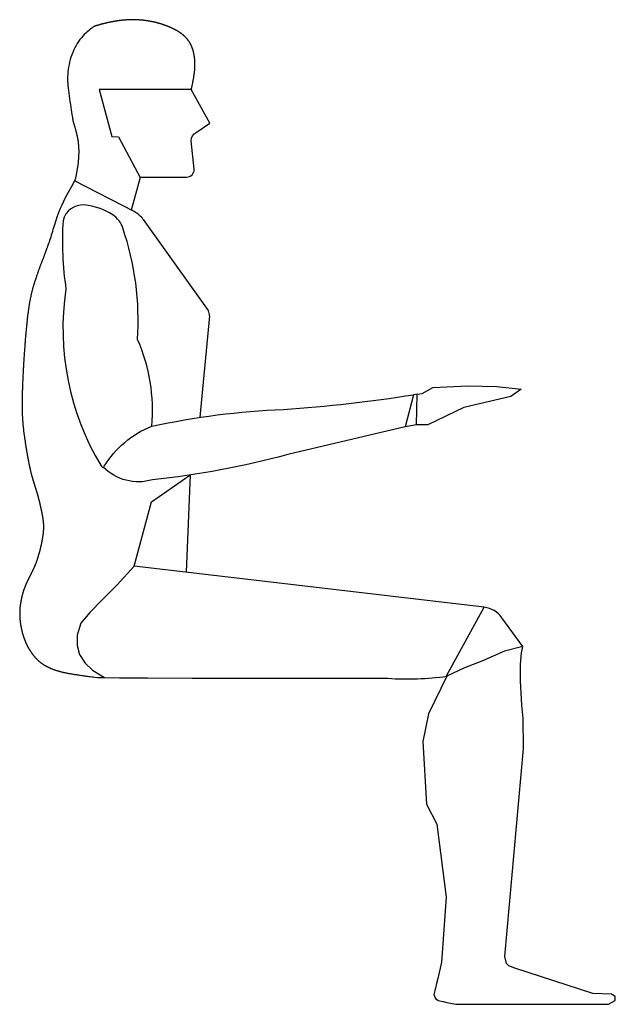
# Model space of a CAD drawing. Extents: x -0.26 to 0.49, y -0.41 to 0.83.
import ezdxf

# ---------------------------------------------------------------- set-up
doc = ezdxf.new("R2010")
doc.units = 0
doc.header["$MEASUREMENT"] = 0
doc.layers.add('HUMANOS', color=1, linetype='CONTINUOUS')

msp = doc.modelspace()

# ---------------------------------------------------------------- linework, layer by layer
at = {"layer": 'HUMANOS'}
for p, q in [((-0.1142, 0.5854), (-0.1889, 0.6238)), ((-0.1028, 0.5755), (-0.0215, 0.4612)), ((-0.0197, 0.4546), (-0.0317, 0.3273)), ((0.241, 0.3563), (0.2364, 0.3556)), ((0.24, 0.318), (0.226, 0.3154)), ((-0.0926, 0.2213), (-0.0445, 0.2549)), ((-0.0438, 0.255), (-0.049, 0.133)), ((-0.1141, 0.1407), (-0.0926, 0.2213)), ((0.3735, 0.0396), (0.3472, 0.0759))]:
    msp.add_line(p, q, dxfattribs=at)
for points in [[(-0.0426, 0.7388), (-0.042, 0.7412), (-0.0415, 0.7434), (-0.0411, 0.7452), (-0.0408, 0.7469), (-0.0405, 0.7483), (-0.0402, 0.7495), (-0.04, 0.7506), (-0.0398, 0.7516), (-0.0397, 0.7525), (-0.0395, 0.7534), (-0.0394, 0.7542), (-0.0393, 0.755), (-0.0392, 0.7557), (-0.039, 0.7565), (-0.0389, 0.7572), (-0.0389, 0.7578), (-0.0388, 0.7585), (-0.0387, 0.7592), (-0.0386, 0.7599), (-0.0385, 0.7605), (-0.0385, 0.7611), (-0.0384, 0.7618), (-0.0383, 0.7624), (-0.0383, 0.763), (-0.0382, 0.7636), (-0.0382, 0.7642), (-0.0382, 0.7648), (-0.0381, 0.7654), (-0.0381, 0.766), (-0.0381, 0.7666), (-0.038, 0.7671), (-0.038, 0.7677), (-0.038, 0.7682), (-0.038, 0.7688), (-0.038, 0.7693), (-0.038, 0.7699), (-0.038, 0.7704), (-0.038, 0.7709), (-0.038, 0.7714), (-0.038, 0.7719), (-0.038, 0.7724), (-0.038, 0.7729), (-0.0381, 0.7734), (-0.0381, 0.7739), (-0.0381, 0.7744), (-0.0381, 0.7748), (-0.0382, 0.7753), (-0.0382, 0.7758), (-0.0383, 0.7762), (-0.0383, 0.7767), (-0.0383, 0.7771), (-0.0384, 0.7776), (-0.0384, 0.778), (-0.0385, 0.7785), (-0.0385, 0.7789), (-0.0386, 0.7793), (-0.0386, 0.7798), (-0.0387, 0.7802), (-0.0388, 0.7806), (-0.0388, 0.781), (-0.0389, 0.7814), (-0.039, 0.7818), (-0.039, 0.7822), (-0.0391, 0.7826), (-0.0392, 0.783), (-0.0393, 0.7834), (-0.0393, 0.7838), (-0.0394, 0.7842), (-0.0395, 0.7846), (-0.0396, 0.785), (-0.0397, 0.7853), (-0.0398, 0.7857), (-0.0399, 0.7861), (-0.04, 0.7865), (-0.0401, 0.7868), (-0.0402, 0.7872), (-0.0403, 0.7875), (-0.0404, 0.7879), (-0.0405, 0.7882), (-0.0406, 0.7886), (-0.0407, 0.7889), (-0.0408, 0.7893), (-0.0409, 0.7896), (-0.041, 0.79), (-0.0411, 0.7903), (-0.0413, 0.7906), (-0.0414, 0.7909), (-0.0415, 0.7913), (-0.0416, 0.7916), (-0.0418, 0.7919), (-0.0419, 0.7922), (-0.042, 0.7925), (-0.0421, 0.7929), (-0.0423, 0.7932), (-0.0424, 0.7935), (-0.0426, 0.7938), (-0.0427, 0.7941), (-0.0428, 0.7944), (-0.043, 0.7947), (-0.0431, 0.795), (-0.0433, 0.7953), (-0.0434, 0.7955), (-0.0436, 0.7958), (-0.0437, 0.7961), (-0.0439, 0.7964), (-0.0441, 0.7967), (-0.0442, 0.7969), (-0.0444, 0.7972), (-0.0445, 0.7975), (-0.0447, 0.7978), (-0.0449, 0.798), (-0.045, 0.7983), (-0.0452, 0.7986), (-0.0454, 0.7988), (-0.0456, 0.7991), (-0.0457, 0.7993), (-0.0459, 0.7996), (-0.0461, 0.7999), (-0.0463, 0.8001), (-0.0465, 0.8004), (-0.0467, 0.8006), (-0.0468, 0.8009), (-0.047, 0.8011), (-0.0472, 0.8013), (-0.0474, 0.8016), (-0.0476, 0.8018), (-0.0478, 0.8021), (-0.048, 0.8023), (-0.0482, 0.8025), (-0.0484, 0.8028), (-0.0486, 0.803), (-0.0488, 0.8032), (-0.049, 0.8034), (-0.0493, 0.8037), (-0.0495, 0.8039), (-0.0497, 0.8041), (-0.0499, 0.8043), (-0.0501, 0.8046), (-0.0503, 0.8048), (-0.0506, 0.805), (-0.0508, 0.8052), (-0.051, 0.8054), (-0.0513, 0.8056), (-0.0515, 0.8058), (-0.0517, 0.8061), (-0.052, 0.8063), (-0.0522, 0.8065), (-0.0524, 0.8067), (-0.0527, 0.8069), (-0.0529, 0.8071), (-0.0532, 0.8073), (-0.0534, 0.8075), (-0.0537, 0.8077), (-0.0539, 0.8079), (-0.0542, 0.8081), (-0.0544, 0.8083), (-0.0547, 0.8085), (-0.0549, 0.8087), (-0.0552, 0.8089), (-0.0555, 0.809), (-0.0557, 0.8092), (-0.056, 0.8094), (-0.0563, 0.8096), (-0.0565, 0.8098), (-0.0568, 0.81), (-0.0571, 0.8102), (-0.0574, 0.8104), (-0.0576, 0.8105), (-0.0579, 0.8107), (-0.0582, 0.8109), (-0.0585, 0.8111), (-0.0588, 0.8113), (-0.0591, 0.8114), (-0.0594, 0.8116), (-0.0597, 0.8118), (-0.06, 0.812), (-0.0603, 0.8121), (-0.0606, 0.8123), (-0.0609, 0.8125), (-0.0612, 0.8127), (-0.0615, 0.8128), (-0.0618, 0.813), (-0.0621, 0.8132), (-0.0624, 0.8134), (-0.0627, 0.8135), (-0.0631, 0.8137), (-0.0634, 0.8139), (-0.0637, 0.814), (-0.064, 0.8142), (-0.0644, 0.8144), (-0.0647, 0.8145), (-0.065, 0.8147), (-0.0654, 0.8149), (-0.0657, 0.815), (-0.066, 0.8152), (-0.0664, 0.8153), (-0.0667, 0.8155), (-0.0671, 0.8157), (-0.0674, 0.8158), (-0.0677, 0.816), (-0.0681, 0.8161), (-0.0684, 0.8163), (-0.0688, 0.8165), (-0.0692, 0.8166), (-0.0695, 0.8168), (-0.0699, 0.8169), (-0.0702, 0.8171), (-0.0706, 0.8172), (-0.071, 0.8174), (-0.0713, 0.8175), (-0.0717, 0.8177), (-0.072, 0.8178), (-0.0724, 0.818), (-0.0728, 0.8181), (-0.0732, 0.8183), (-0.0735, 0.8184), (-0.0739, 0.8185), (-0.0743, 0.8187), (-0.0747, 0.8188), (-0.075, 0.819), (-0.0754, 0.8191), (-0.0758, 0.8192), (-0.0762, 0.8194), (-0.0766, 0.8195), (-0.0769, 0.8196), (-0.0773, 0.8198), (-0.0777, 0.8199), (-0.0781, 0.82), (-0.0785, 0.8202), (-0.0789, 0.8203), (-0.0793, 0.8204), (-0.0797, 0.8205), (-0.0801, 0.8207), (-0.0804, 0.8208), (-0.0808, 0.8209), (-0.0812, 0.821), (-0.0816, 0.8212), (-0.082, 0.8213), (-0.0824, 0.8214), (-0.0828, 0.8215), (-0.0832, 0.8216), (-0.0836, 0.8217), (-0.084, 0.8218), (-0.0844, 0.8219), (-0.0848, 0.8221), (-0.0852, 0.8222), (-0.0856, 0.8223), (-0.086, 0.8224), (-0.0864, 0.8225), (-0.0868, 0.8226), (-0.0872, 0.8227), (-0.0876, 0.8228), (-0.088, 0.8229), (-0.0885, 0.823), (-0.0889, 0.8231), (-0.0893, 0.8231), (-0.0897, 0.8232), (-0.0901, 0.8233), (-0.0905, 0.8234), (-0.0909, 0.8235), (-0.0913, 0.8236), (-0.0917, 0.8237), (-0.0921, 0.8237), (-0.0925, 0.8238), (-0.0929, 0.8239), (-0.0933, 0.824), (-0.0937, 0.8241), (-0.0941, 0.8241), (-0.0946, 0.8242), (-0.095, 0.8243), (-0.0954, 0.8244), (-0.0958, 0.8244), (-0.0962, 0.8245), (-0.0966, 0.8246), (-0.097, 0.8246), (-0.0974, 0.8247), (-0.0978, 0.8247), (-0.0982, 0.8248), (-0.0986, 0.8249), (-0.099, 0.8249), (-0.0994, 0.825), (-0.0998, 0.825), (-0.1002, 0.8251), (-0.1006, 0.8251), (-0.101, 0.8252), (-0.1014, 0.8252), (-0.1018, 0.8253), (-0.1022, 0.8253), (-0.1026, 0.8254), (-0.103, 0.8254), (-0.1034, 0.8255), (-0.1038, 0.8255), (-0.1042, 0.8256), (-0.1046, 0.8256), (-0.105, 0.8256), (-0.1054, 0.8257), (-0.1058, 0.8257), (-0.1062, 0.8257), (-0.1065, 0.8258), (-0.1069, 0.8258), (-0.1073, 0.8258), (-0.1077, 0.8259), (-0.1081, 0.8259), (-0.1085, 0.8259), (-0.1089, 0.8259), (-0.1092, 0.826), (-0.1096, 0.826), (-0.11, 0.826), (-0.1104, 0.826), (-0.1107, 0.826), (-0.1111, 0.8261), (-0.1115, 0.8261), (-0.1119, 0.8261), (-0.1122, 0.8261), (-0.1126, 0.8261), (-0.113, 0.8261), (-0.1133, 0.8261), (-0.1137, 0.8262), (-0.1141, 0.8262), (-0.1144, 0.8262), (-0.1148, 0.8262), (-0.1151, 0.8262), (-0.1155, 0.8262), (-0.1159, 0.8262), (-0.1162, 0.8262), (-0.1166, 0.8262), (-0.1169, 0.8262), (-0.1173, 0.8262), (-0.1176, 0.8262), (-0.118, 0.8262), (-0.1183, 0.8262), (-0.1187, 0.8262), (-0.119, 0.8262), (-0.1194, 0.8261), (-0.1197, 0.8261), (-0.1201, 0.8261), (-0.1204, 0.8261), (-0.1208, 0.8261), (-0.1211, 0.8261), (-0.1215, 0.8261), (-0.1218, 0.826), (-0.1222, 0.826), (-0.1225, 0.826), (-0.1229, 0.826), (-0.1232, 0.826), (-0.1235, 0.8259), (-0.1239, 0.8259), (-0.1242, 0.8259), (-0.1246, 0.8259), (-0.1249, 0.8258), (-0.1253, 0.8258), (-0.1256, 0.8258), (-0.126, 0.8258), (-0.1263, 0.8257), (-0.1267, 0.8257), (-0.127, 0.8257), (-0.1273, 0.8256), (-0.1277, 0.8256), (-0.128, 0.8256), (-0.1284, 0.8255), (-0.1287, 0.8255), (-0.1291, 0.8255), (-0.1294, 0.8254), (-0.1298, 0.8254), (-0.1301, 0.8253), (-0.1305, 0.8253), (-0.1308, 0.8252), (-0.1312, 0.8252), (-0.1315, 0.8252), (-0.1319, 0.8251), (-0.1323, 0.8251), (-0.1326, 0.825), (-0.133, 0.825), (-0.1333, 0.8249), (-0.1337, 0.8249), (-0.134, 0.8248), (-0.1344, 0.8248), (-0.1348, 0.8247), (-0.1351, 0.8247), (-0.1355, 0.8246), (-0.1359, 0.8246), (-0.1362, 0.8245), (-0.1366, 0.8244), (-0.1369, 0.8244), (-0.1373, 0.8243), (-0.1377, 0.8243), (-0.1381, 0.8242), (-0.1384, 0.8241), (-0.1388, 0.8241), (-0.1392, 0.824), (-0.1395, 0.824), (-0.1399, 0.8239), (-0.1403, 0.8238), (-0.1407, 0.8238), (-0.141, 0.8237), (-0.1414, 0.8236), (-0.1418, 0.8236), (-0.1422, 0.8235), (-0.1425, 0.8234), (-0.1429, 0.8233), (-0.1433, 0.8233), (-0.1437, 0.8232), (-0.1441, 0.8231), (-0.1444, 0.823), (-0.1448, 0.823), (-0.1452, 0.8229), (-0.1456, 0.8228), (-0.1459, 0.8227), (-0.1463, 0.8227), (-0.1467, 0.8226), (-0.1471, 0.8225), (-0.1475, 0.8224), (-0.1478, 0.8223), (-0.1482, 0.8222), (-0.1486, 0.8222), (-0.149, 0.8221), (-0.1494, 0.822), (-0.1497, 0.8219), (-0.1501, 0.8218), (-0.1505, 0.8217), (-0.1509, 0.8216), (-0.1513, 0.8215), (-0.1516, 0.8215), (-0.152, 0.8214), (-0.1524, 0.8213), (-0.1528, 0.8212), (-0.1531, 0.8211), (-0.1535, 0.821), (-0.1539, 0.8209), (-0.1543, 0.8208), (-0.1546, 0.8207), (-0.155, 0.8206), (-0.1554, 0.8205), (-0.1558, 0.8204), (-0.1561, 0.8203), (-0.1565, 0.8202), (-0.1569, 0.8201), (-0.1572, 0.82), (-0.1576, 0.8199), (-0.158, 0.8198), (-0.1583, 0.8197), (-0.1587, 0.8195), (-0.1591, 0.8194), (-0.1594, 0.8193), (-0.1598, 0.8192), (-0.1602, 0.8191), (-0.1605, 0.819), (-0.1609, 0.8189), (-0.1612, 0.8188), (-0.1616, 0.8187), (-0.162, 0.8185), (-0.1623, 0.8184), (-0.1626, 0.8183), (-0.1629, 0.8182), (-0.1632, 0.8181), (-0.1635, 0.818), (-0.1638, 0.8179), (-0.164, 0.8178), (-0.1643, 0.8177), (-0.1647, 0.8175), (-0.1652, 0.8172), (-0.1658, 0.8167), (-0.1666, 0.8162), (-0.1675, 0.8155), (-0.1687, 0.8146), (-0.1701, 0.8135), (-0.1716, 0.8123), (-0.1732, 0.8109), (-0.175, 0.8093), (-0.1768, 0.8075), (-0.1786, 0.8056), (-0.1804, 0.8035), (-0.1822, 0.8013), (-0.1839, 0.7989), (-0.1856, 0.7964), (-0.1872, 0.7938), (-0.1887, 0.791), (-0.1901, 0.7882), (-0.1914, 0.7852), (-0.1926, 0.7822), (-0.1936, 0.7792), (-0.1945, 0.7761), (-0.1953, 0.7729), (-0.196, 0.7698), (-0.1965, 0.7667), (-0.197, 0.7636), (-0.1973, 0.7606), (-0.1976, 0.7576), (-0.1977, 0.7548), (-0.1978, 0.7519), (-0.1977, 0.7491), (-0.1976, 0.7463), (-0.1974, 0.7435), (-0.1971, 0.7405), (-0.1968, 0.7374), (-0.1964, 0.7341), (-0.1959, 0.7306), (-0.1954, 0.727), (-0.1948, 0.7234), (-0.1943, 0.7198), (-0.1937, 0.7163), (-0.1932, 0.713), (-0.1927, 0.71), (-0.1923, 0.7074), (-0.192, 0.7053), (-0.1917, 0.7035), (-0.1915, 0.7022), (-0.1913, 0.7011), (-0.1912, 0.7003), (-0.1911, 0.6996), (-0.191, 0.6992), (-0.1909, 0.6988), (-0.1908, 0.6984), (-0.1908, 0.6981), (-0.1907, 0.6979), (-0.1906, 0.6976), (-0.1906, 0.6973), (-0.1905, 0.6971), (-0.1904, 0.6968), (-0.1903, 0.6965), (-0.1902, 0.6962), (-0.1901, 0.6959), (-0.19, 0.6955), (-0.1899, 0.6951), (-0.1897, 0.6946), (-0.1896, 0.6941), (-0.1894, 0.6935), (-0.1892, 0.6929), (-0.189, 0.6923), (-0.1888, 0.6916), (-0.1886, 0.6909), (-0.1884, 0.6902), (-0.1882, 0.6895), (-0.188, 0.6888), (-0.1879, 0.6881), (-0.1877, 0.6874), (-0.1875, 0.6868), (-0.1874, 0.6863), (-0.1872, 0.6858), (-0.1871, 0.6853), (-0.187, 0.6848), (-0.1868, 0.6844), (-0.1867, 0.684), (-0.1866, 0.6836), (-0.1865, 0.6831), (-0.1864, 0.6827), (-0.1863, 0.6823), (-0.1862, 0.6819), (-0.1861, 0.6815), (-0.186, 0.681), (-0.1859, 0.6806), (-0.1858, 0.6802), (-0.1858, 0.6798), (-0.1857, 0.6793), (-0.1856, 0.6789), (-0.1855, 0.6785), (-0.1854, 0.678), (-0.1853, 0.6776), (-0.1852, 0.6772), (-0.1852, 0.6767), (-0.1851, 0.6763), (-0.185, 0.6758), (-0.1849, 0.6754), (-0.1849, 0.6749), (-0.1848, 0.6745), (-0.1847, 0.674), (-0.1847, 0.6735), (-0.1846, 0.6731), (-0.1845, 0.6726), (-0.1845, 0.6721), (-0.1844, 0.6717), (-0.1844, 0.6712), (-0.1843, 0.6707), (-0.1843, 0.6702), (-0.1842, 0.6697), (-0.1842, 0.6692), (-0.1841, 0.6687), (-0.1841, 0.6682), (-0.184, 0.6677), (-0.184, 0.6672), (-0.184, 0.6667), (-0.1839, 0.6662), (-0.1839, 0.6657), (-0.1839, 0.6651), (-0.1839, 0.6646), (-0.1839, 0.6641), (-0.1838, 0.6635), (-0.1838, 0.663), (-0.1838, 0.6624), (-0.1838, 0.6619), (-0.1838, 0.6613), (-0.1838, 0.6607), (-0.1838, 0.6602), (-0.1838, 0.6596), (-0.1838, 0.659), (-0.1838, 0.6584), (-0.1838, 0.6578), (-0.1839, 0.6572), (-0.1839, 0.6566), (-0.1839, 0.656), (-0.1839, 0.6553), (-0.184, 0.6547), (-0.184, 0.6541), (-0.184, 0.6534), (-0.1841, 0.6528), (-0.1841, 0.6521), (-0.1842, 0.6514), (-0.1842, 0.6508), (-0.1843, 0.6501), (-0.1844, 0.6494), (-0.1844, 0.6487), (-0.1845, 0.648), (-0.1846, 0.6473), (-0.1847, 0.6465), (-0.1847, 0.6458), (-0.1848, 0.6451), (-0.1849, 0.6443), (-0.185, 0.6436), (-0.1851, 0.6428), (-0.1852, 0.6421), (-0.1853, 0.6413), (-0.1854, 0.6405), (-0.1856, 0.6397), (-0.1857, 0.6389), (-0.1858, 0.6381), (-0.186, 0.6373), (-0.1861, 0.6365), (-0.1862, 0.6357), (-0.1864, 0.6348), (-0.1866, 0.634), (-0.1867, 0.6331), (-0.1869, 0.6323), (-0.1871, 0.6314), (-0.1872, 0.6306), (-0.1874, 0.6297), (-0.1876, 0.6289), (-0.1878, 0.628), (-0.188, 0.6271), (-0.1883, 0.6262), (-0.1885, 0.6253), (-0.1887, 0.6244), (-0.1889, 0.6238)], [(-0.1889, 0.6238), (-0.1933, 0.6162), (-0.1971, 0.6095), (-0.2003, 0.6035), (-0.203, 0.5982), (-0.2052, 0.5934), (-0.2071, 0.5892), (-0.2086, 0.5853), (-0.2099, 0.5819), (-0.2111, 0.5786), (-0.2122, 0.5756), (-0.2131, 0.5728), (-0.2139, 0.5701), (-0.2147, 0.5676), (-0.2155, 0.5652), (-0.2162, 0.5628), (-0.2169, 0.5604), (-0.2176, 0.558), (-0.2183, 0.5557), (-0.219, 0.5534), (-0.2197, 0.5512), (-0.2204, 0.5492), (-0.221, 0.5472), (-0.2216, 0.5455), (-0.2221, 0.544), (-0.2226, 0.5427), (-0.2229, 0.5416), (-0.2233, 0.5407), (-0.2236, 0.5399), (-0.2238, 0.5392), (-0.2241, 0.5386), (-0.2243, 0.538), (-0.2245, 0.5374), (-0.2248, 0.5368), (-0.225, 0.5361), (-0.2253, 0.5354), (-0.2256, 0.5347), (-0.2258, 0.5339), (-0.2261, 0.5331), (-0.2264, 0.5323), (-0.2267, 0.5315), (-0.227, 0.5307), (-0.2273, 0.5299), (-0.2276, 0.529), (-0.2279, 0.5282), (-0.2282, 0.5274), (-0.2286, 0.5265), (-0.2289, 0.5257), (-0.2292, 0.5249), (-0.2295, 0.5241), (-0.2298, 0.5233), (-0.2301, 0.5225), (-0.2304, 0.5218), (-0.2307, 0.521), (-0.231, 0.5203), (-0.2313, 0.5195), (-0.2316, 0.5188), (-0.2318, 0.518), (-0.2321, 0.5173), (-0.2324, 0.5166), (-0.2327, 0.5158), (-0.233, 0.5151), (-0.2332, 0.5144), (-0.2335, 0.5137), (-0.2337, 0.5129), (-0.234, 0.5122), (-0.2343, 0.5115), (-0.2345, 0.5108), (-0.2348, 0.5101), (-0.235, 0.5094), (-0.2353, 0.5087), (-0.2355, 0.508), (-0.2357, 0.5073), (-0.236, 0.5066), (-0.2362, 0.5059), (-0.2364, 0.5052), (-0.2367, 0.5046), (-0.2369, 0.5039), (-0.2371, 0.5032), (-0.2373, 0.5026), (-0.2376, 0.5019), (-0.2378, 0.5012), (-0.238, 0.5006), (-0.2382, 0.4999), (-0.2384, 0.4993), (-0.2386, 0.4986), (-0.2389, 0.498), (-0.2391, 0.4974), (-0.2393, 0.4967), (-0.2395, 0.4961), (-0.2397, 0.4954), (-0.2399, 0.4948), (-0.2401, 0.4942), (-0.2403, 0.4935), (-0.2404, 0.4929), (-0.2406, 0.4923), (-0.2408, 0.4916), (-0.241, 0.491), (-0.2412, 0.4903), (-0.2414, 0.4897), (-0.2416, 0.489), (-0.2417, 0.4884), (-0.2419, 0.4877), (-0.2421, 0.487), (-0.2423, 0.4864), (-0.2425, 0.4857), (-0.2426, 0.485), (-0.2428, 0.4843), (-0.243, 0.4836), (-0.2431, 0.4829), (-0.2433, 0.4822), (-0.2435, 0.4815), (-0.2436, 0.4808), (-0.2438, 0.48), (-0.244, 0.4793), (-0.2441, 0.4785), (-0.2443, 0.4778), (-0.2444, 0.477), (-0.2446, 0.4762), (-0.2448, 0.4754), (-0.2449, 0.4746), (-0.2451, 0.4738), (-0.2452, 0.4729), (-0.2454, 0.4721), (-0.2455, 0.4712), (-0.2457, 0.4704), (-0.2458, 0.4695), (-0.246, 0.4686), (-0.2461, 0.4677), (-0.2463, 0.4667), (-0.2464, 0.4658), (-0.2466, 0.4648), (-0.2467, 0.4638), (-0.2469, 0.4628), (-0.247, 0.4618), (-0.2471, 0.4608), (-0.2473, 0.4597), (-0.2474, 0.4587), (-0.2476, 0.4576), (-0.2477, 0.4565), (-0.2479, 0.4553), (-0.248, 0.4542), (-0.2481, 0.453), (-0.2483, 0.4518), (-0.2484, 0.4506), (-0.2485, 0.4494), (-0.2487, 0.4481), (-0.2488, 0.4469), (-0.249, 0.4456), (-0.2491, 0.4443), (-0.2492, 0.4429), (-0.2494, 0.4416), (-0.2495, 0.4402), (-0.2496, 0.4389), (-0.2498, 0.4375), (-0.2499, 0.4361), (-0.25, 0.4346), (-0.2502, 0.4332), (-0.2503, 0.4317), (-0.2504, 0.4303), (-0.2505, 0.4288), (-0.2507, 0.4273), (-0.2508, 0.4258), (-0.2509, 0.4243), (-0.251, 0.4228), (-0.2512, 0.4213), (-0.2513, 0.4197), (-0.2514, 0.4182), (-0.2515, 0.4166), (-0.2516, 0.4151), (-0.2517, 0.4135), (-0.2519, 0.412), (-0.252, 0.4104), (-0.2521, 0.4088), (-0.2522, 0.4072), (-0.2523, 0.4057), (-0.2524, 0.4041), (-0.2525, 0.4025), (-0.2526, 0.4009), (-0.2527, 0.3994), (-0.2528, 0.3978), (-0.2529, 0.3962), (-0.253, 0.3946), (-0.2531, 0.3931), (-0.2532, 0.3915), (-0.2533, 0.3899), (-0.2534, 0.3884), (-0.2534, 0.3868), (-0.2535, 0.3853), (-0.2536, 0.3838), (-0.2537, 0.3822), (-0.2538, 0.3807), (-0.2538, 0.3792), (-0.2539, 0.3777), (-0.254, 0.3762), (-0.2541, 0.3747), (-0.2541, 0.3733), (-0.2542, 0.3718), (-0.2542, 0.3704), (-0.2543, 0.369), (-0.2543, 0.3676), (-0.2544, 0.3662), (-0.2544, 0.3648), (-0.2545, 0.3634), (-0.2545, 0.3621), (-0.2546, 0.3608), (-0.2546, 0.3594), (-0.2547, 0.3582), (-0.2547, 0.3569), (-0.2547, 0.3556), (-0.2547, 0.3544), (-0.2548, 0.3532), (-0.2548, 0.352), (-0.2548, 0.3508), (-0.2548, 0.3497), (-0.2548, 0.3485), (-0.2548, 0.3474), (-0.2549, 0.3463), (-0.2549, 0.3452), (-0.2549, 0.3441), (-0.2549, 0.3431), (-0.2549, 0.342), (-0.2548, 0.341), (-0.2548, 0.34), (-0.2548, 0.339), (-0.2548, 0.3381), (-0.2548, 0.3371), (-0.2548, 0.3362), (-0.2548, 0.3352), (-0.2547, 0.3343), (-0.2547, 0.3334), (-0.2547, 0.3325), (-0.2547, 0.3316), (-0.2546, 0.3308), (-0.2546, 0.3299), (-0.2546, 0.3291), (-0.2545, 0.3282), (-0.2545, 0.3274), (-0.2544, 0.3266), (-0.2544, 0.3258), (-0.2543, 0.325), (-0.2543, 0.3242), (-0.2542, 0.3234), (-0.2542, 0.3227), (-0.2541, 0.3219), (-0.2541, 0.3212), (-0.254, 0.3204), (-0.254, 0.3197), (-0.2539, 0.319), (-0.2538, 0.3182), (-0.2538, 0.3175), (-0.2537, 0.3168), (-0.2536, 0.3161), (-0.2536, 0.3154), (-0.2535, 0.3147), (-0.2534, 0.314), (-0.2533, 0.3133), (-0.2533, 0.3126), (-0.2532, 0.312), (-0.2531, 0.3113), (-0.253, 0.3106), (-0.2529, 0.3099), (-0.2529, 0.3093), (-0.2528, 0.3086), (-0.2527, 0.3079), (-0.2526, 0.3073), (-0.2525, 0.3066), (-0.2524, 0.3059), (-0.2523, 0.3052), (-0.2522, 0.3046), (-0.2521, 0.3039), (-0.252, 0.3032), (-0.2519, 0.3026), (-0.2518, 0.3019), (-0.2518, 0.3012), (-0.2517, 0.3005), (-0.2516, 0.2998), (-0.2515, 0.2992), (-0.2514, 0.2985), (-0.2512, 0.2978), (-0.2511, 0.2971), (-0.251, 0.2964), (-0.2509, 0.2957), (-0.2508, 0.295), (-0.2507, 0.2943), (-0.2506, 0.2937), (-0.2505, 0.293), (-0.2504, 0.2923), (-0.2503, 0.2916), (-0.2502, 0.2909), (-0.2501, 0.2902), (-0.25, 0.2895), (-0.2498, 0.2888), (-0.2497, 0.2881), (-0.2496, 0.2874), (-0.2495, 0.2867), (-0.2494, 0.286), (-0.2493, 0.2854), (-0.2492, 0.2847), (-0.249, 0.284), (-0.2489, 0.2833), (-0.2488, 0.2826), (-0.2487, 0.2819), (-0.2486, 0.2813), (-0.2484, 0.2806), (-0.2483, 0.2799), (-0.2482, 0.2792), (-0.2481, 0.2786), (-0.248, 0.2779), (-0.2478, 0.2772), (-0.2477, 0.2765), (-0.2476, 0.2759), (-0.2475, 0.2752), (-0.2473, 0.2746), (-0.2472, 0.2739), (-0.2471, 0.2733), (-0.247, 0.2726), (-0.2468, 0.272), (-0.2467, 0.2713), (-0.2466, 0.2707), (-0.2465, 0.2701), (-0.2463, 0.2695), (-0.2462, 0.2688), (-0.2461, 0.2682), (-0.246, 0.2676), (-0.2458, 0.267), (-0.2457, 0.2664), (-0.2456, 0.2658), (-0.2454, 0.2652), (-0.2453, 0.2646), (-0.2452, 0.264), (-0.2451, 0.2635), (-0.2449, 0.2629), (-0.2448, 0.2623), (-0.2447, 0.2618), (-0.2446, 0.2612), (-0.2444, 0.2607), (-0.2443, 0.2601), (-0.2442, 0.2596), (-0.244, 0.259), (-0.2439, 0.2585), (-0.2438, 0.258), (-0.2437, 0.2575), (-0.2435, 0.257), (-0.2434, 0.2565), (-0.2433, 0.256), (-0.2431, 0.2555), (-0.243, 0.255), (-0.2429, 0.2545), (-0.2428, 0.254), (-0.2426, 0.2536), (-0.2425, 0.2531), (-0.2424, 0.2526), (-0.2422, 0.2522), (-0.2421, 0.2517), (-0.242, 0.2513), (-0.2419, 0.2508), (-0.2417, 0.2504), (-0.2416, 0.2499), (-0.2415, 0.2495), (-0.2414, 0.2491), (-0.2412, 0.2486), (-0.2411, 0.2482), (-0.241, 0.2478), (-0.2408, 0.2474), (-0.2407, 0.247), (-0.2406, 0.2465), (-0.2405, 0.2461), (-0.2403, 0.2457), (-0.2402, 0.2453), (-0.2401, 0.2449), (-0.24, 0.2445), (-0.2398, 0.2441), (-0.2397, 0.2437), (-0.2396, 0.2433), (-0.2395, 0.2429), (-0.2393, 0.2425), (-0.2392, 0.2421), (-0.2391, 0.2417), (-0.239, 0.2414), (-0.2389, 0.241), (-0.2387, 0.2406), (-0.2386, 0.2402), (-0.2385, 0.2398), (-0.2384, 0.2394), (-0.2382, 0.239), (-0.2381, 0.2386), (-0.238, 0.2383), (-0.2379, 0.2379), (-0.2378, 0.2375), (-0.2376, 0.2371), (-0.2375, 0.2367), (-0.2374, 0.2363), (-0.2373, 0.2359), (-0.2371, 0.2355), (-0.237, 0.2352), (-0.2369, 0.2348), (-0.2368, 0.2344), (-0.2367, 0.234), (-0.2366, 0.2336), (-0.2364, 0.2332), (-0.2363, 0.2328), (-0.2362, 0.2324), (-0.2361, 0.232), (-0.236, 0.2316), (-0.2359, 0.2312), (-0.2357, 0.2308), (-0.2356, 0.2304), (-0.2355, 0.23), (-0.2354, 0.2296), (-0.2353, 0.2292), (-0.2352, 0.2288), (-0.2351, 0.2283), (-0.2349, 0.2279), (-0.2348, 0.2275), (-0.2347, 0.2271), (-0.2346, 0.2267), (-0.2345, 0.2263), (-0.2344, 0.2259), (-0.2343, 0.2254), (-0.2342, 0.225), (-0.2341, 0.2246), (-0.234, 0.2242), (-0.2338, 0.2238), (-0.2337, 0.2234), (-0.2336, 0.2229), (-0.2335, 0.2225), (-0.2334, 0.2221), (-0.2333, 0.2217), (-0.2332, 0.2213), (-0.2331, 0.2208), (-0.233, 0.2204), (-0.2329, 0.22), (-0.2328, 0.2196), (-0.2327, 0.2192), (-0.2326, 0.2188), (-0.2325, 0.2183), (-0.2324, 0.2179), (-0.2323, 0.2175), (-0.2322, 0.2171), (-0.2321, 0.2167), (-0.232, 0.2162), (-0.2319, 0.2158), (-0.2318, 0.2154), (-0.2317, 0.215), (-0.2316, 0.2146), (-0.2316, 0.2142), (-0.2315, 0.2138), (-0.2314, 0.2134), (-0.2313, 0.213), (-0.2312, 0.2125), (-0.2311, 0.2121), (-0.231, 0.2117), (-0.2309, 0.2113), (-0.2309, 0.2109), (-0.2308, 0.2105), (-0.2307, 0.2101), (-0.2306, 0.2097), (-0.2305, 0.2093), (-0.2304, 0.2089), (-0.2304, 0.2085), (-0.2303, 0.2082), (-0.2302, 0.2078), (-0.2301, 0.2074), (-0.2301, 0.207), (-0.23, 0.2066), (-0.2299, 0.2062), (-0.2298, 0.2058), (-0.2298, 0.2055), (-0.2297, 0.2051), (-0.2296, 0.2047), (-0.2296, 0.2043), (-0.2295, 0.204), (-0.2294, 0.2036), (-0.2294, 0.2032), (-0.2293, 0.2029), (-0.2292, 0.2025), (-0.2292, 0.2021), (-0.2291, 0.2017), (-0.2291, 0.2014), (-0.229, 0.201), (-0.229, 0.2006), (-0.2289, 0.2003), (-0.2288, 0.1999), (-0.2288, 0.1996), (-0.2287, 0.1992), (-0.2287, 0.1988), (-0.2287, 0.1985), (-0.2286, 0.1981), (-0.2286, 0.1977), (-0.2285, 0.1974), (-0.2285, 0.197), (-0.2285, 0.1966), (-0.2284, 0.1963), (-0.2284, 0.1959), (-0.2284, 0.1956), (-0.2283, 0.1952), (-0.2283, 0.1948), (-0.2283, 0.1944), (-0.2282, 0.1941), (-0.2282, 0.1937), (-0.2282, 0.1933), (-0.2282, 0.193), (-0.2282, 0.1926), (-0.2282, 0.1922), (-0.2281, 0.1918), (-0.2281, 0.1915), (-0.2281, 0.1911), (-0.2281, 0.1907), (-0.2281, 0.1903), (-0.2281, 0.1899), (-0.2281, 0.1895), (-0.2281, 0.1891), (-0.2281, 0.1887), (-0.2281, 0.1884), (-0.2281, 0.188), (-0.2281, 0.1876), (-0.2282, 0.1872), (-0.2282, 0.1867), (-0.2282, 0.1863), (-0.2282, 0.1859), (-0.2282, 0.1855), (-0.2283, 0.1851), (-0.2283, 0.1847), (-0.2283, 0.1843), (-0.2284, 0.1838), (-0.2284, 0.1834), (-0.2284, 0.183), (-0.2285, 0.1825), (-0.2285, 0.1821), (-0.2286, 0.1816), (-0.2286, 0.1812), (-0.2287, 0.1807), (-0.2287, 0.1803), (-0.2288, 0.1798), (-0.2288, 0.1794), (-0.2289, 0.1789), (-0.229, 0.1785), (-0.229, 0.178), (-0.2291, 0.1775), (-0.2292, 0.177), (-0.2292, 0.1766), (-0.2293, 0.1761), (-0.2294, 0.1756), (-0.2295, 0.1751), (-0.2295, 0.1747), (-0.2296, 0.1742), (-0.2297, 0.1737), (-0.2298, 0.1732), (-0.2299, 0.1727), (-0.23, 0.1722), (-0.2301, 0.1717), (-0.2302, 0.1713), (-0.2303, 0.1708), (-0.2304, 0.1703), (-0.2305, 0.1698), (-0.2306, 0.1693), (-0.2307, 0.1688), (-0.2308, 0.1683), (-0.2309, 0.1678), (-0.231, 0.1673), (-0.2311, 0.1668), (-0.2312, 0.1664), (-0.2313, 0.1659), (-0.2314, 0.1654), (-0.2315, 0.1649), (-0.2316, 0.1644), (-0.2317, 0.1639), (-0.2319, 0.1634), (-0.232, 0.1629), (-0.2321, 0.1625), (-0.2322, 0.162), (-0.2323, 0.1615), (-0.2325, 0.161), (-0.2326, 0.1606), (-0.2327, 0.1601), (-0.2328, 0.1596), (-0.2329, 0.1591), (-0.2331, 0.1587), (-0.2332, 0.1582), (-0.2333, 0.1578), (-0.2334, 0.1573), (-0.2336, 0.1568), (-0.2337, 0.1564), (-0.2338, 0.1559), (-0.2339, 0.1555), (-0.2341, 0.1551), (-0.2342, 0.1546), (-0.2343, 0.1542), (-0.2345, 0.1538), (-0.2346, 0.1533), (-0.2347, 0.1529), (-0.2348, 0.1525), (-0.235, 0.1521), (-0.2351, 0.1517), (-0.2352, 0.1513), (-0.2354, 0.1509), (-0.2355, 0.1505), (-0.2356, 0.1501), (-0.2357, 0.1497), (-0.2359, 0.1493), (-0.236, 0.1489), (-0.2361, 0.1485), (-0.2363, 0.1481), (-0.2364, 0.1478), (-0.2365, 0.1474), (-0.2366, 0.147), (-0.2368, 0.1467), (-0.2369, 0.1463), (-0.237, 0.146), (-0.2372, 0.1456), (-0.2373, 0.1453), (-0.2374, 0.1449), (-0.2375, 0.1446), (-0.2377, 0.1442), (-0.2378, 0.1439), (-0.2379, 0.1436), (-0.2381, 0.1432), (-0.2382, 0.1429), (-0.2383, 0.1426), (-0.2385, 0.1422), (-0.2386, 0.1419), (-0.2387, 0.1416), (-0.2388, 0.1413), (-0.239, 0.141), (-0.2391, 0.1407), (-0.2392, 0.1404), (-0.2394, 0.14), (-0.2395, 0.1397), (-0.2396, 0.1394), (-0.2398, 0.1391), (-0.2399, 0.1388), (-0.24, 0.1385), (-0.2402, 0.1382), (-0.2403, 0.1379), (-0.2404, 0.1376), (-0.2406, 0.1373), (-0.2407, 0.1371), (-0.2408, 0.1368), (-0.241, 0.1365), (-0.2411, 0.1362), (-0.2412, 0.1359), (-0.2414, 0.1356), (-0.2415, 0.1353), (-0.2416, 0.135), (-0.2418, 0.1348), (-0.2419, 0.1345), (-0.242, 0.1342), (-0.2422, 0.1339), (-0.2423, 0.1336), (-0.2425, 0.1334), (-0.2426, 0.1331), (-0.2427, 0.1328), (-0.2429, 0.1325), (-0.243, 0.1322), (-0.2431, 0.132), (-0.2433, 0.1317), (-0.2434, 0.1314), (-0.2436, 0.1311), (-0.2437, 0.1308), (-0.2438, 0.1306), (-0.244, 0.1303), (-0.2441, 0.13), (-0.2443, 0.1297), (-0.2444, 0.1295), (-0.2445, 0.1292), (-0.2447, 0.1289), (-0.2448, 0.1286), (-0.245, 0.1283), (-0.2451, 0.1281), (-0.2453, 0.1278), (-0.2454, 0.1275), (-0.2455, 0.1272), (-0.2457, 0.1269), (-0.2458, 0.1267), (-0.246, 0.1264), (-0.2461, 0.1261), (-0.2462, 0.1258), (-0.2464, 0.1255), (-0.2465, 0.1252), (-0.2467, 0.125), (-0.2468, 0.1247), (-0.2469, 0.1244), (-0.2471, 0.1241), (-0.2472, 0.1238), (-0.2474, 0.1235), (-0.2475, 0.1232), (-0.2476, 0.123), (-0.2478, 0.1227), (-0.2479, 0.1224), (-0.2481, 0.1221), (-0.2482, 0.1218), (-0.2483, 0.1215), (-0.2485, 0.1212), (-0.2486, 0.1209), (-0.2487, 0.1206), (-0.2489, 0.1203), (-0.249, 0.12), (-0.2492, 0.1197), (-0.2493, 0.1194), (-0.2494, 0.1191), (-0.2496, 0.1188), (-0.2497, 0.1185), (-0.2498, 0.1182), (-0.25, 0.1179), (-0.2501, 0.1176), (-0.2502, 0.1173), (-0.2503, 0.117), (-0.2505, 0.1167), (-0.2506, 0.1164), (-0.2507, 0.1161), (-0.2509, 0.1158), (-0.251, 0.1155), (-0.2511, 0.1152), (-0.2512, 0.1149), (-0.2513, 0.1145), (-0.2515, 0.1142), (-0.2516, 0.1139), (-0.2517, 0.1136), (-0.2518, 0.1133), (-0.2519, 0.113), (-0.2521, 0.1126), (-0.2522, 0.1123), (-0.2523, 0.112), (-0.2524, 0.1117), (-0.2525, 0.1113), (-0.2526, 0.111), (-0.2527, 0.1107), (-0.2529, 0.1104), (-0.253, 0.11), (-0.2531, 0.1097), (-0.2532, 0.1094), (-0.2533, 0.109), (-0.2534, 0.1087), (-0.2535, 0.1084), (-0.2536, 0.108), (-0.2537, 0.1077), (-0.2538, 0.1073), (-0.2539, 0.107), (-0.254, 0.1067), (-0.2541, 0.1063), (-0.2542, 0.106), (-0.2543, 0.1057), (-0.2544, 0.1053), (-0.2545, 0.105), (-0.2546, 0.1046), (-0.2546, 0.1043), (-0.2547, 0.1039), (-0.2548, 0.1036), (-0.2549, 0.1033), (-0.255, 0.1029), (-0.2551, 0.1026), (-0.2552, 0.1022), (-0.2553, 0.1019), (-0.2553, 0.1015), (-0.2554, 0.1012), (-0.2555, 0.1008), (-0.2556, 0.1005), (-0.2556, 0.1002), (-0.2557, 0.0998), (-0.2558, 0.0995), (-0.2559, 0.0991), (-0.2559, 0.0988), (-0.256, 0.0984), (-0.2561, 0.0981), (-0.2561, 0.0977), (-0.2562, 0.0974), (-0.2563, 0.0971), (-0.2563, 0.0967), (-0.2564, 0.0964), (-0.2565, 0.096), (-0.2565, 0.0957), (-0.2566, 0.0953), (-0.2566, 0.095), (-0.2567, 0.0947), (-0.2568, 0.0943), (-0.2568, 0.094), (-0.2569, 0.0936), (-0.2569, 0.0933), (-0.257, 0.093), (-0.257, 0.0926), (-0.2571, 0.0923), (-0.2571, 0.092), (-0.2571, 0.0916), (-0.2572, 0.0913), (-0.2572, 0.091), (-0.2573, 0.0906), (-0.2573, 0.0903), (-0.2574, 0.09), (-0.2574, 0.0897), (-0.2574, 0.0893), (-0.2575, 0.089), (-0.2575, 0.0887), (-0.2575, 0.0884), (-0.2576, 0.088), (-0.2576, 0.0877), (-0.2576, 0.0874), (-0.2576, 0.0871), (-0.2577, 0.0867), (-0.2577, 0.0864), (-0.2577, 0.0861), (-0.2577, 0.0858), (-0.2577, 0.0855), (-0.2578, 0.0851), (-0.2578, 0.0848), (-0.2578, 0.0845), (-0.2578, 0.0842), (-0.2578, 0.0839), (-0.2578, 0.0835), (-0.2578, 0.0832), (-0.2579, 0.0829), (-0.2579, 0.0826), (-0.2579, 0.0823), (-0.2579, 0.082), (-0.2579, 0.0816), (-0.2579, 0.0813), (-0.2579, 0.081), (-0.2579, 0.0807), (-0.2579, 0.0804), (-0.2579, 0.08), (-0.2579, 0.0797), (-0.2579, 0.0794), (-0.2579, 0.0791), (-0.2578, 0.0788), (-0.2578, 0.0784), (-0.2578, 0.0781), (-0.2578, 0.0778), (-0.2578, 0.0775), (-0.2578, 0.0772), (-0.2578, 0.0768), (-0.2577, 0.0765), (-0.2577, 0.0762), (-0.2577, 0.0759), (-0.2577, 0.0755), (-0.2577, 0.0752), (-0.2576, 0.0749), (-0.2576, 0.0745), (-0.2576, 0.0742), (-0.2576, 0.0739), (-0.2575, 0.0736), (-0.2575, 0.0732), (-0.2575, 0.0729), (-0.2574, 0.0726), (-0.2574, 0.0722), (-0.2574, 0.0719), (-0.2573, 0.0715), (-0.2573, 0.0712), (-0.2572, 0.0709), (-0.2572, 0.0705), (-0.2571, 0.0702), (-0.2571, 0.0698), (-0.2571, 0.0695), (-0.257, 0.0691), (-0.257, 0.0688), (-0.2569, 0.0684), (-0.2569, 0.0681), (-0.2568, 0.0677), (-0.2568, 0.0674), (-0.2567, 0.067), (-0.2566, 0.0667), (-0.2566, 0.0663), (-0.2565, 0.066), (-0.2565, 0.0656), (-0.2564, 0.0653), (-0.2563, 0.0649), (-0.2563, 0.0645), (-0.2562, 0.0642), (-0.2561, 0.0638), (-0.2561, 0.0635), (-0.256, 0.0631), (-0.2559, 0.0627), (-0.2558, 0.0624), (-0.2558, 0.062), (-0.2557, 0.0617), (-0.2556, 0.0613), (-0.2555, 0.0609), (-0.2554, 0.0606), (-0.2554, 0.0602), (-0.2553, 0.0598), (-0.2552, 0.0595), (-0.2551, 0.0591), (-0.255, 0.0587), (-0.2549, 0.0584), (-0.2548, 0.058), (-0.2547, 0.0576), (-0.2546, 0.0573), (-0.2546, 0.0569), (-0.2545, 0.0565), (-0.2544, 0.0562), (-0.2543, 0.0558), (-0.2541, 0.0554), (-0.254, 0.0551), (-0.2539, 0.0547), (-0.2538, 0.0543), (-0.2537, 0.054), (-0.2536, 0.0536), (-0.2535, 0.0532), (-0.2534, 0.0529), (-0.2533, 0.0525), (-0.2532, 0.0522), (-0.253, 0.0518), (-0.2529, 0.0514), (-0.2528, 0.0511), (-0.2527, 0.0507), (-0.2525, 0.0504), (-0.2524, 0.05), (-0.2523, 0.0496), (-0.2522, 0.0493), (-0.252, 0.0489), (-0.2519, 0.0486), (-0.2518, 0.0482), (-0.2516, 0.0479), (-0.2515, 0.0475), (-0.2513, 0.0472), (-0.2512, 0.0468), (-0.2511, 0.0464), (-0.2509, 0.0461), (-0.2508, 0.0458), (-0.2506, 0.0454), (-0.2505, 0.0451), (-0.2503, 0.0447), (-0.2502, 0.0444), (-0.25, 0.044), (-0.2499, 0.0437), (-0.2497, 0.0433), (-0.2495, 0.043), (-0.2494, 0.0427), (-0.2492, 0.0423), (-0.249, 0.042), (-0.2489, 0.0417), (-0.2487, 0.0413), (-0.2485, 0.041), (-0.2484, 0.0407), (-0.2482, 0.0403), (-0.248, 0.04), (-0.2479, 0.0397), (-0.2477, 0.0393), (-0.2475, 0.039), (-0.2473, 0.0387), (-0.2471, 0.0384), (-0.247, 0.038), (-0.2468, 0.0377), (-0.2466, 0.0374), (-0.2464, 0.0371), (-0.2462, 0.0368), (-0.246, 0.0364), (-0.2458, 0.0361), (-0.2456, 0.0358), (-0.2454, 0.0355), (-0.2452, 0.0352), (-0.245, 0.0349), (-0.2448, 0.0346), (-0.2446, 0.0342), (-0.2444, 0.0339), (-0.2442, 0.0336), (-0.244, 0.0333), (-0.2438, 0.033), (-0.2436, 0.0327), (-0.2434, 0.0324), (-0.2432, 0.0321), (-0.243, 0.0318), (-0.2428, 0.0315), (-0.2425, 0.0312), (-0.2423, 0.0309), (-0.2421, 0.0306), (-0.2419, 0.0303), (-0.2417, 0.03), (-0.2415, 0.0298), (-0.2412, 0.0295), (-0.241, 0.0292), (-0.2408, 0.0289), (-0.2405, 0.0286), (-0.2403, 0.0283), (-0.2401, 0.028), (-0.2399, 0.0278), (-0.2396, 0.0275), (-0.2394, 0.0272), (-0.2392, 0.0269), (-0.2389, 0.0266), (-0.2387, 0.0264), (-0.2384, 0.0261), (-0.2382, 0.0258), (-0.2379, 0.0256), (-0.2377, 0.0253), (-0.2374, 0.025), (-0.2372, 0.0248), (-0.2369, 0.0245), (-0.2367, 0.0242), (-0.2364, 0.024), (-0.2362, 0.0237), (-0.2359, 0.0234), (-0.2357, 0.0232), (-0.2354, 0.0229), (-0.2351, 0.0227), (-0.2348, 0.0224), (-0.2346, 0.0222), (-0.2343, 0.0219), (-0.234, 0.0217), (-0.2337, 0.0214), (-0.2334, 0.0212), (-0.2332, 0.0209), (-0.2329, 0.0207), (-0.2326, 0.0204), (-0.2323, 0.0202), (-0.232, 0.0199), (-0.2317, 0.0197), (-0.2314, 0.0194), (-0.231, 0.0192), (-0.2307, 0.019), (-0.2304, 0.0187), (-0.2301, 0.0185), (-0.2298, 0.0183), (-0.2294, 0.018), (-0.2291, 0.0178), (-0.2288, 0.0176), (-0.2284, 0.0173), (-0.2281, 0.0171), (-0.2277, 0.0169), (-0.2274, 0.0167), (-0.227, 0.0164), (-0.2266, 0.0162), (-0.2263, 0.016), (-0.2259, 0.0158), (-0.2255, 0.0156), (-0.2251, 0.0153), (-0.2247, 0.0151), (-0.2243, 0.0149), (-0.2239, 0.0147), (-0.2235, 0.0145), (-0.2231, 0.0143), (-0.2227, 0.0141), (-0.2223, 0.0139), (-0.2218, 0.0136), (-0.2214, 0.0134), (-0.221, 0.0132), (-0.2205, 0.013), (-0.2201, 0.0128), (-0.2196, 0.0126), (-0.2192, 0.0124), (-0.2187, 0.0122), (-0.2182, 0.012), (-0.2177, 0.0118), (-0.2172, 0.0116), (-0.2167, 0.0114), (-0.2162, 0.0112), (-0.2157, 0.011), (-0.2152, 0.0109), (-0.2147, 0.0107), (-0.2141, 0.0105), (-0.2136, 0.0103), (-0.213, 0.0101), (-0.2124, 0.0099), (-0.2118, 0.0097), (-0.2112, 0.0095), (-0.2106, 0.0093), (-0.21, 0.0092), (-0.2093, 0.009), (-0.2087, 0.0088), (-0.208, 0.0086), (-0.2073, 0.0084), (-0.2066, 0.0082), (-0.2058, 0.0081), (-0.2051, 0.0079), (-0.2043, 0.0077), (-0.2035, 0.0075), (-0.2027, 0.0073), (-0.2019, 0.0071), (-0.2011, 0.007), (-0.2002, 0.0068), (-0.1993, 0.0066), (-0.1984, 0.0064), (-0.1974, 0.0062), (-0.1965, 0.006), (-0.1955, 0.0058), (-0.1945, 0.0057), (-0.1934, 0.0055), (-0.1924, 0.0053), (-0.1913, 0.0051), (-0.1901, 0.0049), (-0.189, 0.0047), (-0.1878, 0.0045), (-0.1866, 0.0044), (-0.1854, 0.0042), (-0.1841, 0.004), (-0.1828, 0.0038), (-0.1815, 0.0036), (-0.1801, 0.0034), (-0.1787, 0.0032), (-0.1773, 0.003), (-0.1758, 0.0028), (-0.1743, 0.0026), (-0.1728, 0.0024), (-0.1711, 0.0022), (-0.1693, 0.002), (-0.1675, 0.0018), (-0.1655, 0.0015), (-0.1634, 0.0013), (-0.1602, 0.001), (-0.1515, 0.0008)]]:
    msp.add_lwpolyline(points, dxfattribs=at)
for points in [[(-0.1073, 0.6288), (-0.0485, 0.6288, 0.414214), (-0.0388, 0.6385), (-0.0426, 0.6744, -0.340985), (-0.0363, 0.6846), (-0.0194, 0.6964), (-0.0426, 0.7388), (-0.1583, 0.7388), (-0.1424, 0.6797), (-0.1338, 0.6792), (-0.1069, 0.6281), (-0.118, 0.5873)], [(-0.0922, 0.3161, 0.128697), (-0.11, 0.425, 0.098682), (-0.1285, 0.5649, 0.164545), (-0.141, 0.5812, 0.127632), (-0.1768, 0.5937, 0.374288), (-0.2034, 0.574, 0.053942), (-0.1998, 0.4881, 0.175645), (-0.1558, 0.2666), (-0.1548, 0.2654), (-0.1539, 0.2649), (-0.1531, 0.2648)], [(0.2778, 0.0031), (0.3251, 0.0889), (-0.1141, 0.1407), (-0.1356, 0.117), (-0.1539, 0.0988), (-0.17, 0.0824), (-0.1811, 0.069), (-0.1858, 0.0538), (-0.1858, 0.0409), (-0.1829, 0.0299), (-0.1758, 0.0188), (-0.1665, 0.01), (-0.1515, 0.0008), (-0.1325, 0.0005), (-0.0974, 0.0003), (-0.0413, 0.0001), (0.0413, -0.0001), (0.1553, -0.0002), (0.2042, -0.0002, 0.048104), (0.2779, 0.0024)]]:
    msp.add_lwpolyline(points, format="xyb", dxfattribs=at)
for points in [[(0.24, 0.318), (0.241, 0.3563), (0.2472, 0.3573), (0.2604, 0.3648), (0.3044, 0.3668), (0.3407, 0.3659), (0.3712, 0.3624), (0.3584, 0.3536), (0.2996, 0.3395), (0.2541, 0.3177)], [(0.3219, 0.0213), (0.3004, 0.0131), (0.2779, 0.0024), (0.2553, -0.0446), (0.248, -0.0795), (0.2524, -0.1582), (0.2655, -0.183), (0.2772, -0.2748), (0.2713, -0.3564), (0.267, -0.3768), (0.2653, -0.3829), (0.2639, -0.3891), (0.263, -0.3919), (0.262, -0.3967), (0.263, -0.4), (0.2639, -0.4019), (0.2672, -0.4043), (0.2734, -0.4057), (0.2779, -0.4069), (0.2895, -0.4091), (0.4808, -0.4092), (0.4895, -0.4044), (0.4895, -0.3995), (0.4847, -0.3966), (0.4614, -0.3956), (0.3635, -0.3637), (0.3557, -0.3608), (0.3528, -0.3579), (0.3509, -0.3491), (0.3745, -0.0882), (0.3739, -0.0506), (0.3721, -0.0337), (0.3707, -0.0033), (0.3705, 0.0171), (0.3719, 0.0319), (0.3735, 0.0396), (0.3506, 0.0339)]]:
    msp.add_lwpolyline(points, close=True, dxfattribs=at)
msp.add_lwpolyline([(-0.1524, 0.2652), (-0.1517, 0.2659, -0.161726), (-0.0922, 0.3161, -0.043029), (0.0731, 0.3373, 0.021893), (0.2364, 0.3556), (0.226, 0.3154), (0.0785, 0.2806, -0.040163), (-0.0912, 0.2489, -0.2768), (-0.1531, 0.2648)], format="xyb", close=True, dxfattribs=at)
for centre, radius, start, end in [((-0.1289, 0.5569), 0.032, 35.4188, 62.7486), ((-0.0294, 0.4555), 0.00974, 354.6252, 35.4188), ((0.3213, 0.0571), 0.032, 35.9541, 83.2744)]:
    msp.add_arc(centre, radius, start, end, dxfattribs=at)

doc.saveas('drawing.dxf')
